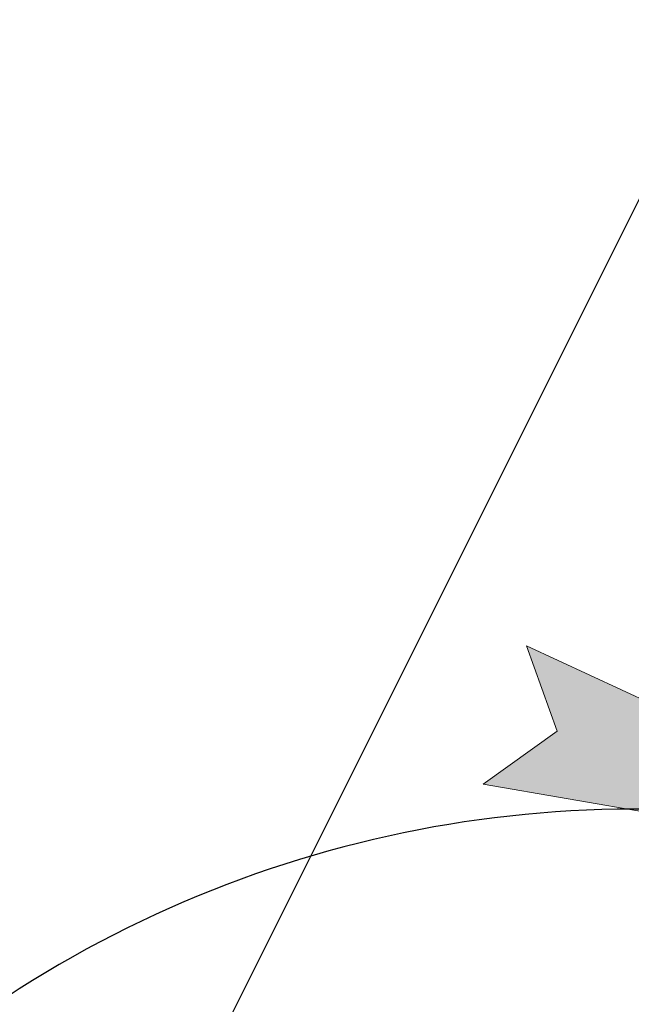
# Model space of a CAD drawing. Extents: x 0 to 361260, y 0 to 4201817.
# Tile 29 of 256: x 360337.9 to 360343.47, y 4194691.44 to 4194700.4. Entities that reach past the tile are written whole.
import ezdxf

# ---------------------------------------------------------------- set-up
doc = ezdxf.new("R2010")
doc.units = 0
doc.header["$LTSCALE"] = 0.5
doc.header["$MEASUREMENT"] = 0
doc.header["$PDMODE"] = 32
doc.header["$PDSIZE"] = 0.3
doc.linetypes.add('K5LT_THIN', pattern=[0])
doc.layers.add('FORMAT', color=7, linetype='Continuous')
doc.layers.add("navro'z", color=7, linetype='Continuous')
doc.layers.add('СТРЕЧКА', color=5, linetype='Continuous', true_color=0x0000ff)
doc.styles.add('KDIMTEXTSTYLE', font='GOST_AU.SHX', dxfattribs={"width": 0.96, "oblique": 15, "height": 5})
doc.dimstyles.new('KDIMSTYLE (1.00)', dxfattribs={"dimtxt": 5, "dimasz": 1, "dimexe": 2, "dimexo": 0, "dimgap": 1, "dimtad": 1, "dimtxsty": 'KDIMTEXTSTYLE', "dimsah": 1, "dimcen": 0, "dimdle": 1, "dimadec": 0, "dimazin": 0, "dimtfac": 0.667, "dimtmove": 0, "dimatfit": 3, "dimfxl": 1, "dimtvp": 1, "dimtolj": 1, "dimtzin": 0, "dimarcsym": 0})

# ---------------------------------------------------------------- blocks, each defined once
blk = doc.blocks.new('KDIMARROW_01')
blk.add_hatch(color=0).paths.add_polyline_path([(-5, -0.6582624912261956), (0, 0), (-5, 0.658262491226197), (-4.5, 5.51091059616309e-16)])
at = {"color": 0, "linetype": 'K5LT_THIN', "lineweight": 18}
for p, q in [((-4.5, 5.51091059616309e-16), (-5, 0.658262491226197)), ((-5, 0.658262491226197), (0, 0)), ((0, 0), (-5, -0.6582624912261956)), ((-5, -0.6582624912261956), (-4.5, 5.51091059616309e-16))]:
    blk.add_line(p, q, dxfattribs=at)
at = {"layer": 'СТРЕЧКА', "color": 0, "linetype": 'K5LT_THIN', "lineweight": 18}
blk.add_line((0, 0), (-1, 0), dxfattribs=at)
blk = doc.blocks.new('*D476')
at = {"layer": 'Defpoints', "color": 0, "lineweight": 106, "transparency": 16777216}
for p in [(360349.1206810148, 4194698.138974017), (360340.5336050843, 4194692.787754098), (360327.0577315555, 4194682.827884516), (360343.5042774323, 4194682.797187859), (360343.5042774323, 4194682.797187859)]:
    blk.add_point(p, dxfattribs=at)
at = {"layer": 'FORMAT', "color": 0, "lineweight": -2, "transparency": 16777216}
blk.add_arc((360343.5042774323, 4194682.797187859), 10.42287426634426, 75.39228992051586, 174.3938309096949, dxfattribs=at)
for p, rotation in [((360347.0873847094, 4194692.584815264), 342.6426751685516), ((360333.0814213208, 4194682.816641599), 267.1434456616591)]:
    blk.add_blockref('KDIMARROW_01', p, dxfattribs=dict(at, rotation=rotation))
at = {"layer": 'FORMAT', "color": 7, "transparency": 16777216, "insert": (360335.9687803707, 4194693.601858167), "char_height": 5, "attachment_point": 5, "rotation": 34.89306041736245, "style": 'KDIMTEXTSTYLE'}
blk.add_mtext('\\A1;\\H3.5;\\W0.665;\\Q0;110°', dxfattribs=at)

msp = doc.modelspace()

# ---------------------------------------------------------------- linework, layer by layer
at = {"layer": "navro'z", "color": 0, "transparency": 33554687}
msp.add_line((360338.3833937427, 4194688.463440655), (360346.7206678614, 4194705.130749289), dxfattribs=at)

# ---------------------------------------------------------------- dimensions: what is measured, and where the dimension line sits
at = {"layer": 'FORMAT', "color": 7, "transparency": 33554687}
dim = msp.add_angular_dim_2l(base=(360340.5336050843, 4194692.787754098), line1=((360343.504277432, 4194682.797187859), (360349.1206810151, 4194698.138974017)), line2=((360343.504277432, 4194682.797187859), (360327.0577315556, 4194682.827884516)), dimstyle='KDIMSTYLE (1.00)', override={"dimpost": '\\H3.5;\\W0.665;\\Q0;<>', "dimblk1": 'KDIMARROW_01', "dimblk2": 'KDIMARROW_01', "dimclrt": 7, "dimtolj": 1}, dxfattribs=at)
dim.commit()
dim.dimension.update_dxf_attribs({"geometry": '*D476', "text_midpoint": (360337.5419083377, 4194691.346249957), "dimtype": 162})

doc.saveas('drawing.dxf')
